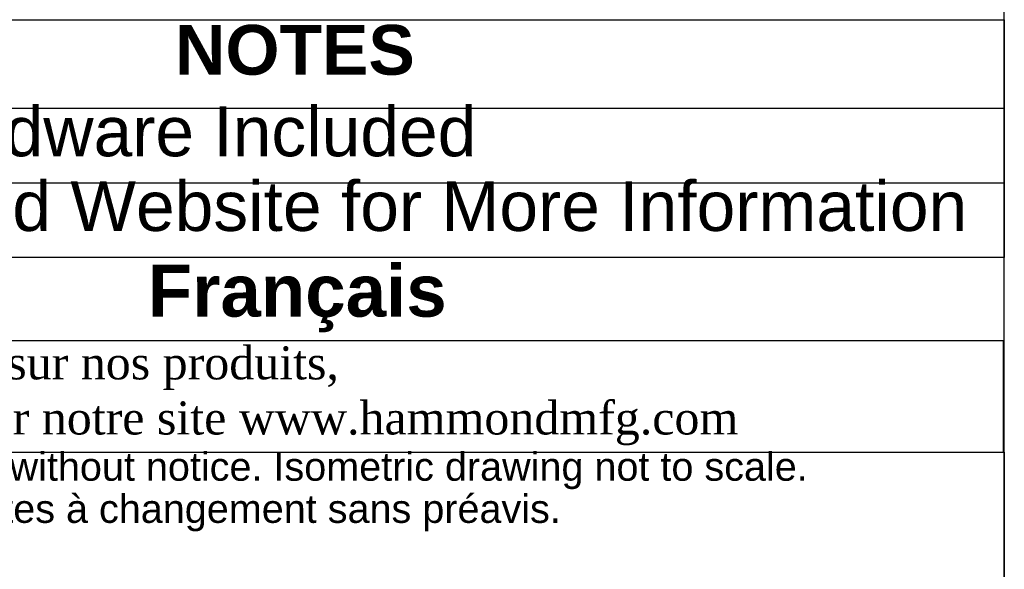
# Model space of a CAD drawing. Header units: inches. Extents: x 0 to 80.1, y 0 to 59.8.
# Tile 12 of 18: x 68.1 to 80, y 6.6 to 13.2. Entities that reach past the tile are written whole.
import ezdxf
from ezdxf.enums import TextEntityAlignment as Align

# ---------------------------------------------------------------- set-up
doc = ezdxf.new("R2010")
doc.units = ezdxf.units.IN
doc.header["$MEASUREMENT"] = 0
doc.layers.add('Default', color=7, linetype='Continuous')
doc.styles.add('SEACAD_Arial', font='arial.ttf')
doc.styles.add('SEACAD_ArialB', font='arialbd.ttf')

# ---------------------------------------------------------------- blocks, each defined once
blk = doc.blocks.new('SE2')
at = {"color": 7, "linetype": 'Continuous'}
for p, q in [((62.864, 12.182), (80.003, 12.182)), ((62.864, 11.282), (80.003, 11.282))]:
    blk.add_line(p, q, dxfattribs=at)
blk.add_lwpolyline([(62.864, 10.382), (62.864, 13.247), (80.003, 13.247), (80.003, 10.382), (62.864, 10.382)], dxfattribs=at)
for s, style, p in [('NOTES', 'SEACAD_ArialB', (70.013, 13.184)), ('Mounting Hardware Included', 'SEACAD_Arial', (62.927, 12.201)), ('See Hammond Website for More Information', 'SEACAD_Arial', (62.927, 11.301))]:
    blk.add_text(s, height=0.6, dxfattribs=dict(at, style=style)).set_placement(p, align=Align.TOP_LEFT)
blk = doc.blocks.new('Block13')
at = {"layer": 'Default', "color": 7, "linetype": 'Continuous'}
for p, q in [((0, 1.6479), (3.5155, 1.6479)), ((3.5155, 1.6479), (3.5155, 0))]:
    blk.add_line(p, q, dxfattribs=at)
at = {"layer": 'Default', "char_height": 0.07, "attachment_point": 1}
for s, insert, width in [('{\\fArial|b0||i0||c0|p34;\\C7;\\H7.e-002;\\W1.;\\T1.;Data subject to change without notice. Isometric drawing not to scale.}', (0.0298, 1.6475), 3.486391), ('{\\fArial|b0||i0||c0|p34;\\C7;\\H7.e-002;\\W1.;\\T1.;Les données sont sujettes à changement sans préavis.}', (0.0334, 1.5433), 3.235631)]:
    blk.add_mtext(s, dxfattribs=dict(at, insert=insert, width=width))
blk = doc.blocks.new('Block11')
at = {"layer": 'Default', "color": 7}
blk.add_blockref('Block13', (0, 0), dxfattribs=at)
blk = doc.blocks.new('Block10')
at = {"layer": 'Default', "color": 7}
blk.add_blockref('Block11', (0, 0), dxfattribs=at)
blk = doc.blocks.new('Block2')
at = {"layer": 'Default', "color": 7, "xscale": 15, "yscale": 15, "zscale": 15}
blk.add_blockref('Block10', (-52.744, 0), dxfattribs=at)
blk = doc.blocks.new('Block222')
at = {"layer": 'Default', "color": 7}
blk.add_blockref('Block2', (106.578, -49.503), dxfattribs=at)

msp = doc.modelspace()

# ---------------------------------------------------------------- linework, layer by layer
at = {"layer": 'Default', "color": 7, "linetype": 'Continuous'}
msp.add_line((80, 0), (80, 59.783), dxfattribs=at)
for points in [[(62.864, 10.382), (62.864, 9.379), (80, 9.379), (80, 10.382), (62.864, 10.382)], [(62.864, 9.378), (62.864, 8.037), (79.994, 8.037), (79.994, 9.378), (62.864, 9.378)]]:
    msp.add_lwpolyline(points, dxfattribs=at)

# ---------------------------------------------------------------- block references
msp.add_blockref('SE2', (0, 0))
at = {"layer": 'Default', "color": 7, "xscale": 0.325, "yscale": 0.325, "zscale": 0.325}
msp.add_blockref('Block222', (45.368, 16.089), dxfattribs=at)

# ---------------------------------------------------------------- texts
at = {"layer": 'Default'}
for s, insert, char_height, width, attachment_point in [('{\\fArial|b1||i0||c0|p34;\\C7;\\H0.15045;\\W1.;  }{\\fArial|b1||i0||c0|p34;\\C7;\\H0.626875;\\W1.;Français                                                         }', (71.425, 9.887), 0.626875, 17.30818, 5), ('{\\fTimes New Roman|b0||i0||c0|p34;\\C7;\\H0.3985;\\W1.; Pour tous les détails sur nos produits, \\P}{\\fTimes New Roman|b0||i0||c0|p34;\\C7;\\H0.3985;\\W1.; svp veuillez consulter notre site www.hammondmfg.com                      }', (62.857, 8.714), 0.3985, 17.30113, 4)]:
    msp.add_mtext(s, dxfattribs=dict(at, insert=insert, char_height=char_height, width=width, attachment_point=attachment_point))

doc.saveas('drawing.dxf')
